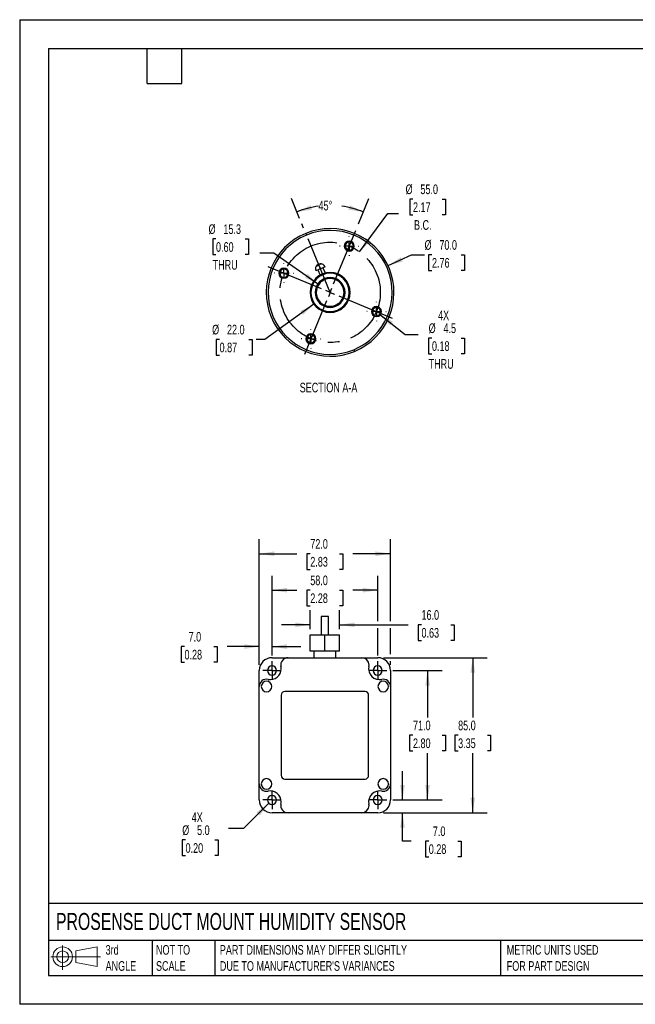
# Model space of a CAD drawing. Header units: millimetres. Extents: x 0 to 699, y 0 to 540.
# Tile 1 of 3: x 0 to 338, y 0 to 540. Entities that reach past the tile are written whole.
import ezdxf

# ---------------------------------------------------------------- set-up
doc = ezdxf.new("R2010")
doc.units = ezdxf.units.MM
doc.header["$LTSCALE"] = 2.5
doc.linetypes.add('CENTERX2', pattern=[20.32, 12.7, -2.54, 2.54, -2.54])
doc.layers.add('CENTER', color=40, linetype='CENTERX2')
doc.layers.add('SLD-DEFPOINTS', color=7, linetype='Continuous')
doc.layers.add('DIMENSIONS', color=140, linetype='Continuous', lineweight=25)
doc.layers.add('TEXT', color=140, linetype='Continuous', lineweight=25)
doc.styles.add('SLDTEXTSTYLE0', font='TXT', dxfattribs={"width": 0.7})
doc.dimstyles.new('SLDDIMSTYLE0', dxfattribs={"dimtxt": 5.39502, "dimasz": 8.255, "dimexe": 0, "dimexo": 0.0625, "dimgap": 1.348755, "dimtad": 0, "dimtih": 1, "dimtoh": 1, "dimdec": 1, "dimrnd": 1e-09, "dimzin": 4, "dimdsep": 46, "dimtxsty": 'SLDTEXTSTYLE0', "dimsah": 1, "dimcen": 0.09, "dimadec": 0, "dimazin": 1, "dimtfac": 1, "dimtdec": 1, "dimtofl": 0, "dimtmove": 0, "dimatfit": 3, "dimfxl": 0, "dimfrac": 2, "dimtolj": 1, "dimtzin": 12, "dimarcsym": 0})
doc.dimstyles.new('SLDDIMSTYLE1', dxfattribs={"dimtxt": 5.39502, "dimasz": 8.255, "dimexe": 0, "dimexo": 0.0625, "dimgap": 1.348755, "dimtad": 0, "dimtih": 1, "dimtoh": 1, "dimdec": 1, "dimrnd": 1e-09, "dimzin": 4, "dimdsep": 46, "dimtxsty": 'SLDTEXTSTYLE0', "dimsah": 1, "dimcen": 0.09, "dimadec": 0, "dimazin": 1, "dimtfac": 1, "dimtdec": 1, "dimtmove": 0, "dimatfit": 0, "dimfxl": 0, "dimfrac": 2, "dimtolj": 1, "dimtzin": 12, "dimarcsym": 0})
doc.dimstyles.new('SLDDIMSTYLE2', dxfattribs={"dimtxt": 5.39502, "dimasz": 8.255, "dimexe": 0, "dimexo": 0.0625, "dimgap": 1.348755, "dimtad": 0, "dimtih": 1, "dimtoh": 1, "dimdec": 1, "dimrnd": 1e-09, "dimzin": 4, "dimdsep": 46, "dimtxsty": 'SLDTEXTSTYLE0', "dimsah": 1, "dimcen": 0, "dimadec": 0, "dimazin": 1, "dimtfac": 1, "dimtdec": 1, "dimtofl": 0, "dimtmove": 0, "dimatfit": 3, "dimfxl": 0, "dimfrac": 2, "dimtolj": 1, "dimtzin": 12, "dimarcsym": 0})
doc.dimstyles.new('SLDDIMSTYLE5', dxfattribs={"dimtxt": 5.39502, "dimasz": 8.255, "dimexe": 0, "dimexo": 0.0625, "dimgap": 1.348755, "dimtad": 0, "dimtih": 1, "dimtoh": 1, "dimdec": 4, "dimlfac": 2.5, "dimzin": 12, "dimdsep": 46, "dimtxsty": 'SLDTEXTSTYLE0', "dimsah": 1, "dimcen": 0.09, "dimadec": 0, "dimazin": 3, "dimtfac": 1, "dimtdec": 0, "dimtofl": 0, "dimtmove": 0, "dimatfit": 3, "dimfxl": 0, "dimfrac": 2, "dimtolj": 1, "dimtzin": 12, "dimarcsym": 0})
doc.dimstyles.new('SLDDIMSTYLE6', dxfattribs={"dimtxt": 5.39502, "dimasz": 8.255, "dimexe": 0, "dimexo": 0.0625, "dimgap": 1.348755, "dimtad": 0, "dimtih": 1, "dimtoh": 1, "dimdec": 1, "dimrnd": 1e-09, "dimzin": 4, "dimdsep": 46, "dimtxsty": 'SLDTEXTSTYLE0', "dimsah": 1, "dimcen": 0, "dimadec": 0, "dimazin": 1, "dimtfac": 1, "dimtdec": 1, "dimtofl": 0, "dimtmove": 0, "dimatfit": 3, "dimfxl": 0, "dimfrac": 2, "dimtolj": 1, "dimtzin": 12, "dimarcsym": 0})
doc.dimstyles.new('SLDDIMSTYLE7', dxfattribs={"dimtxt": 5.39502, "dimasz": 8.255, "dimexe": 0, "dimexo": 0.0625, "dimgap": 1.348755, "dimtad": 0, "dimtih": 1, "dimtoh": 1, "dimdec": 1, "dimrnd": 1e-09, "dimzin": 12, "dimdsep": 46, "dimtxsty": 'SLDTEXTSTYLE0', "dimsah": 1, "dimcen": 0, "dimadec": 0, "dimazin": 3, "dimtfac": 1, "dimtdec": 1, "dimtofl": 0, "dimtmove": 0, "dimatfit": 3, "dimfxl": 0, "dimfrac": 2, "dimtolj": 1, "dimtzin": 12, "dimarcsym": 0})

# ---------------------------------------------------------------- blocks, each defined once
blk = doc.blocks.new('Block11')
at = {"color": 7, "linetype": 'Continuous', "lineweight": 18}
for p, q in [((6.47, 13.28), (6.47, 0)), ((13.7, 10.42), (25.44, 12.58)), ((25.44, 12.58), (25.44, 1.83)), ((0, 7.2), (27.18, 7.2)), ((13.7, 3.99), (13.7, 10.42)), ((13.7, 3.99), (25.44, 1.83))]:
    blk.add_line(p, q, dxfattribs=at)
for radius in [5.38, 3.21]:
    blk.add_circle((6.47, 7.2), radius, dxfattribs=at)
blk = doc.blocks.new('Block12')
at = {"layer": 'SLD-DEFPOINTS'}
blk.add_blockref('Block11', (0, 0), dxfattribs=at)
blk = doc.blocks.new('_D')
at = {"layer": 'DIMENSIONS'}
for p, q in [((131.4, 186.18), (131.4, 254.94)), ((203.4, 209.95), (203.4, 254.94)), ((131.4, 247), (152.07, 247)), ((159.38, 247), (157.57, 247)), ((157.57, 247), (157.57, 238.42)), ((175.41, 247), (177.23, 247)), ((177.23, 247), (177.23, 238.42)), ((203.4, 247), (182.72, 247)), ((157.57, 238.42), (159.38, 238.42)), ((177.23, 238.42), (175.41, 238.42)), ((203.4, 191.91), (203.4, 206.14)), ((203.4, 186.18), (203.4, 188.1))]:
    blk.add_line(p, q, dxfattribs=at)
for points in [[(131.4, 247), (139.65, 245.73), (139.65, 248.27)], [(203.4, 247), (195.14, 248.27), (195.14, 245.73)]]:
    blk.add_solid(points, dxfattribs=at)
at = {"layer": 'DIMENSIONS', "char_height": 5.292, "attachment_point": 1, "style": 'SLDTEXTSTYLE0'}
for s, insert in [('72.0', (159.38, 255.03)), ('2.83', (159.38, 245.25))]:
    blk.add_mtext(s, dxfattribs=dict(at, insert=insert))
blk = doc.blocks.new('_D_1')
at = {"layer": 'DIMENSIONS'}
for p, q in [((199.57, 190.01), (256.42, 190.01)), ((248.48, 190.01), (248.48, 157.29)), ((240.47, 147.51), (238.65, 147.51)), ((238.65, 147.51), (238.65, 138.93)), ((256.5, 147.51), (258.31, 147.51)), ((258.31, 147.51), (258.31, 138.93)), ((238.65, 138.93), (240.47, 138.93)), ((248.48, 105.01), (248.48, 137.72)), ((258.31, 138.93), (256.5, 138.93)), ((199.57, 105.01), (256.42, 105.01))]:
    blk.add_line(p, q, dxfattribs=at)
for points in [[(248.48, 190.01), (247.21, 181.75), (249.75, 181.75)], [(248.48, 105.01), (249.75, 113.26), (247.21, 113.26)]]:
    blk.add_solid(points, dxfattribs=at)
at = {"layer": 'DIMENSIONS', "char_height": 5.292, "attachment_point": 1, "style": 'SLDTEXTSTYLE0'}
for s, insert in [('85.0', (240.47, 155.53)), ('3.35', (240.47, 145.75))]:
    blk.add_mtext(s, dxfattribs=dict(at, insert=insert))
blk = doc.blocks.new('_D_2')
at = {"layer": 'DIMENSIONS'}
for p, q in [((204.61, 183.01), (231.66, 183.01)), ((223.72, 183.01), (223.72, 157.29)), ((215.71, 147.51), (213.89, 147.51)), ((213.89, 147.51), (213.89, 138.93)), ((231.74, 147.51), (233.55, 147.51)), ((233.55, 147.51), (233.55, 138.93)), ((213.89, 138.93), (215.71, 138.93)), ((223.72, 112.01), (223.72, 137.72)), ((233.55, 138.93), (231.74, 138.93)), ((204.61, 112.01), (231.66, 112.01))]:
    blk.add_line(p, q, dxfattribs=at)
for points in [[(223.72, 183.01), (222.45, 174.75), (224.99, 174.75)], [(223.72, 112.01), (224.99, 120.26), (222.45, 120.26)]]:
    blk.add_solid(points, dxfattribs=at)
at = {"layer": 'DIMENSIONS', "char_height": 5.292, "attachment_point": 1, "style": 'SLDTEXTSTYLE0'}
for s, insert in [('71.0', (215.71, 155.53)), ('2.80', (215.71, 145.75))]:
    blk.add_mtext(s, dxfattribs=dict(at, insert=insert))
blk = doc.blocks.new('_D_3')
at = {"layer": 'DIMENSIONS'}
for p, q in [((159.4, 205.68), (159.4, 215.99)), ((175.4, 205.68), (175.4, 215.99)), ((159.4, 208.05), (143.52, 208.05)), ((175.4, 208.05), (213.07, 208.05)), ((220.38, 208.05), (218.57, 208.05)), ((218.57, 208.05), (218.57, 199.47)), ((236.41, 208.05), (238.23, 208.05)), ((238.23, 208.05), (238.23, 199.47)), ((218.57, 199.47), (220.38, 199.47)), ((238.23, 199.47), (236.41, 199.47))]:
    blk.add_line(p, q, dxfattribs=at)
for points in [[(159.4, 208.05), (151.14, 209.32), (151.14, 206.78)], [(175.4, 208.05), (183.65, 206.78), (183.65, 209.32)]]:
    blk.add_solid(points, dxfattribs=at)
at = {"layer": 'DIMENSIONS', "char_height": 5.292, "attachment_point": 1, "style": 'SLDTEXTSTYLE0'}
for s, insert in [('16.0', (220.38, 216.08)), ('0.63', (220.38, 206.29))]:
    blk.add_mtext(s, dxfattribs=dict(at, insert=insert))
blk = doc.blocks.new('_D_4')
at = {"layer": 'DIMENSIONS'}
for p, q in [((138.4, 191.22), (138.4, 234.96)), ((196.4, 209.95), (196.4, 234.96)), ((138.4, 227.02), (152.07, 227.02)), ((159.38, 227.02), (157.57, 227.02)), ((157.57, 227.02), (157.57, 218.44)), ((175.41, 227.02), (177.23, 227.02)), ((177.23, 227.02), (177.23, 218.44)), ((196.4, 227.02), (182.72, 227.02)), ((157.57, 218.44), (159.38, 218.44)), ((177.23, 218.44), (175.41, 218.44)), ((196.4, 191.22), (196.4, 206.14))]:
    blk.add_line(p, q, dxfattribs=at)
for points in [[(138.4, 227.02), (146.65, 225.75), (146.65, 228.29)], [(196.4, 227.02), (188.14, 228.29), (188.14, 225.75)]]:
    blk.add_solid(points, dxfattribs=at)
at = {"layer": 'DIMENSIONS', "char_height": 5.292, "attachment_point": 1, "style": 'SLDTEXTSTYLE0'}
for s, insert in [('58.0', (159.38, 235.05)), ('2.28', (159.38, 225.27))]:
    blk.add_mtext(s, dxfattribs=dict(at, insert=insert))
blk = doc.blocks.new('_D_5')
at = {"layer": 'DIMENSIONS'}
for p, q in [((209.96, 112.01), (209.96, 127.88)), ((204.61, 112.01), (217.89, 112.01)), ((199.57, 105.01), (217.89, 105.01)), ((209.96, 89.47), (209.96, 105.01)), ((214.64, 89.47), (209.96, 89.47)), ((224.37, 89.47), (222.56, 89.47)), ((222.56, 89.47), (222.56, 80.9)), ((240.4, 89.47), (242.21, 89.47)), ((242.21, 89.47), (242.21, 80.9)), ((222.56, 80.9), (224.37, 80.9)), ((242.21, 80.9), (240.4, 80.9))]:
    blk.add_line(p, q, dxfattribs=at)
for points in [[(209.96, 112.01), (211.23, 120.26), (208.69, 120.26)], [(209.96, 105.01), (208.69, 96.75), (211.23, 96.75)]]:
    blk.add_solid(points, dxfattribs=at)
at = {"layer": 'DIMENSIONS', "char_height": 5.292, "attachment_point": 1, "style": 'SLDTEXTSTYLE0'}
for s, insert in [('7.0', (226.61, 97.5)), ('0.28', (224.37, 87.72))]:
    blk.add_mtext(s, dxfattribs=dict(at, insert=insert))
blk = doc.blocks.new('_D_6')
at = {"layer": 'DIMENSIONS'}
for p, q in [((131.4, 186.18), (131.4, 204.03)), ((138.4, 191.22), (138.4, 204.03)), ((90.4, 196.09), (88.59, 196.09)), ((88.59, 196.09), (88.59, 187.51)), ((106.44, 196.09), (108.25, 196.09)), ((108.25, 196.09), (108.25, 187.51)), ((131.4, 196.09), (113.75, 196.09)), ((138.4, 196.09), (154.27, 196.09)), ((88.59, 187.51), (90.4, 187.51)), ((108.25, 187.51), (106.44, 187.51))]:
    blk.add_line(p, q, dxfattribs=at)
for points in [[(131.4, 196.09), (123.14, 197.36), (123.14, 194.82)], [(138.4, 196.09), (146.65, 194.82), (146.65, 197.36)]]:
    blk.add_solid(points, dxfattribs=at)
at = {"layer": 'DIMENSIONS', "char_height": 5.292, "attachment_point": 1, "style": 'SLDTEXTSTYLE0'}
for s, insert in [('7.0', (92.65, 204.12)), ('0.28', (90.4, 194.33))]:
    blk.add_mtext(s, dxfattribs=dict(at, insert=insert))
blk = doc.blocks.new('_D_7')
at = {"layer": 'DIMENSIONS'}
for p, q in [((136.63, 110.24), (122.79, 96.4)), ((122.79, 96.4), (114.61, 96.4)), ((90.98, 90.09), (89.17, 90.09)), ((89.17, 90.09), (89.17, 81.51)), ((107.02, 90.09), (108.83, 90.09)), ((108.83, 90.09), (108.83, 81.51)), ((89.17, 81.51), (90.98, 81.51)), ((108.83, 81.51), (107.02, 81.51))]:
    blk.add_line(p, q, dxfattribs=at)
blk.add_solid([(136.63, 110.24), (129.9, 105.3), (131.69, 103.5)], dxfattribs=at)
at = {"layer": 'DIMENSIONS', "char_height": 5.292, "attachment_point": 1, "style": 'SLDTEXTSTYLE0'}
for s, insert in [('4X', (94.34, 105.17)), ('%%c', (89.16, 98.11)), ('5.0', (97.3, 98.11)), ('0.20', (90.98, 88.33))]:
    blk.add_mtext(s, dxfattribs=dict(at, insert=insert))
blk = doc.blocks.new('SW_CENTERMARKSYMBOL_0')
at = {"layer": 'CENTER', "color": 0}
for p, q in [((-2.54, 0), (-5.04, 0)), ((0, 0), (-2.54, 0)), ((0, 2.54), (0, 5.04)), ((0, 0), (0, 2.54)), ((0, 0), (0, -2.54)), ((0, 0), (2.54, 0)), ((2.54, 0), (5.04, 0)), ((0, -2.54), (0, -5.04))]:
    blk.add_line(p, q, dxfattribs=at)
blk = doc.blocks.new('SW_CENTERMARKSYMBOL_1')
at = {"layer": 'CENTER', "color": 0}
for p, q in [((-2.54, 0), (-5.04, 0)), ((0, 0), (-2.54, 0)), ((0, 2.54), (0, 5.04)), ((0, 0), (0, 2.54)), ((0, 0), (0, -2.54)), ((0, 0), (2.54, 0)), ((2.54, 0), (5.04, 0)), ((0, -2.54), (0, -5.04))]:
    blk.add_line(p, q, dxfattribs=at)
blk = doc.blocks.new('SW_CENTERMARKSYMBOL_2')
at = {"layer": 'CENTER', "color": 0}
for p, q in [((-2.54, 0), (-5.04, 0)), ((0, 0), (-2.54, 0)), ((0, 2.54), (0, 5.04)), ((0, 0), (0, 2.54)), ((0, 0), (0, -2.54)), ((0, 0), (2.54, 0)), ((2.54, 0), (5.04, 0)), ((0, -2.54), (0, -5.04))]:
    blk.add_line(p, q, dxfattribs=at)
blk = doc.blocks.new('SW_CENTERMARKSYMBOL_3')
at = {"layer": 'CENTER', "color": 0}
for p, q in [((-2.54, 0), (-5.04, 0)), ((0, 0), (-2.54, 0)), ((0, 2.54), (0, 5.04)), ((0, 0), (0, 2.54)), ((0, 0), (0, -2.54)), ((0, 0), (2.54, 0)), ((2.54, 0), (5.04, 0)), ((0, -2.54), (0, -5.04))]:
    blk.add_line(p, q, dxfattribs=at)
blk = doc.blocks.new('_D_15')
at = {"layer": 'DIMENSIONS'}
for p, q in [((153.55, 430.83), (149.07, 441.7)), ((185.85, 427.87), (191.56, 441.66))]:
    blk.add_line(p, q, dxfattribs=at)
for start, end in [(97.6562, 112.3944), (67.5, 82.2373)]:
    blk.add_arc((170.27, 390.26), 47.7, start, end, dxfattribs=at)
for points in [[(152.1, 434.36), (160.35, 435.63), (159.59, 438.05)], [(188.52, 434.33), (181.04, 438.03), (180.27, 435.61)]]:
    blk.add_solid(points, dxfattribs=at)
at = {"layer": 'DIMENSIONS', "insert": (163.91, 440.49), "char_height": 5.292, "attachment_point": 1, "style": 'SLDTEXTSTYLE0'}
blk.add_mtext('45°', dxfattribs=at)
blk = doc.blocks.new('_D_16')
at = {"layer": 'DIMENSIONS'}
for p, q in [((215.72, 441.4), (213.91, 441.4)), ((213.91, 441.4), (213.91, 432.83)), ((231.75, 441.4), (233.56, 441.4)), ((233.56, 441.4), (233.56, 432.83)), ((186.47, 412.48), (201.84, 433.57)), ((201.84, 433.57), (207.68, 433.57)), ((213.91, 432.83), (215.72, 432.83)), ((233.56, 432.83), (231.75, 432.83))]:
    blk.add_line(p, q, dxfattribs=at)
blk.add_solid([(186.47, 412.48), (192.36, 418.4), (190.3, 419.9)], dxfattribs=at)
at = {"layer": 'DIMENSIONS', "char_height": 5.292, "attachment_point": 1, "style": 'SLDTEXTSTYLE0'}
for s, insert in [('%%c', (211.65, 449.43)), ('55.0', (219.79, 449.43)), ('2.17', (215.72, 439.65)), ('B.C.', (216.28, 429.87))]:
    blk.add_mtext(s, dxfattribs=dict(at, insert=insert))
blk = doc.blocks.new('_D_17')
at = {"layer": 'DIMENSIONS'}
for p, q in [((202.05, 404.92), (214.96, 410.88)), ((214.96, 410.88), (222.05, 410.88)), ((226.12, 410.88), (224.31, 410.88)), ((224.31, 410.88), (224.31, 402.31)), ((242.15, 410.88), (243.96, 410.88)), ((243.96, 410.88), (243.96, 402.31)), ((224.31, 402.31), (226.12, 402.31)), ((243.96, 402.31), (242.15, 402.31))]:
    blk.add_line(p, q, dxfattribs=at)
blk.add_solid([(202.05, 404.92), (210.08, 407.23), (209.01, 409.54)], dxfattribs=at)
at = {"layer": 'DIMENSIONS', "char_height": 5.292, "attachment_point": 1, "style": 'SLDTEXTSTYLE0'}
for s, insert in [('%%c', (222.05, 418.91)), ('70.0', (230.19, 418.91)), ('2.76', (226.12, 409.13))]:
    blk.add_mtext(s, dxfattribs=dict(at, insert=insert))
blk = doc.blocks.new('_D_18')
at = {"layer": 'DIMENSIONS'}
for p, q in [((161.34, 383.84), (134.43, 364.48)), ((109.63, 364.48), (107.82, 364.48)), ((107.82, 364.48), (107.82, 355.91)), ((125.67, 364.48), (127.48, 364.48)), ((127.48, 364.48), (127.48, 355.91)), ((134.43, 364.48), (129.74, 364.48)), ((107.82, 355.91), (109.63, 355.91)), ((127.48, 355.91), (125.67, 355.91))]:
    blk.add_line(p, q, dxfattribs=at)
blk.add_solid([(161.34, 383.84), (153.9, 380.05), (155.38, 377.99)], dxfattribs=at)
at = {"layer": 'DIMENSIONS', "char_height": 5.292, "attachment_point": 1, "style": 'SLDTEXTSTYLE0'}
for s, insert in [('%%c', (105.56, 372.51)), ('22.0', (113.71, 372.51)), ('0.87', (109.63, 362.73))]:
    blk.add_mtext(s, dxfattribs=dict(at, insert=insert))
blk = doc.blocks.new('_D_19')
at = {"layer": 'DIMENSIONS'}
for p, q in [((107.67, 419.56), (105.86, 419.56)), ((105.86, 419.56), (105.86, 410.98)), ((123.7, 419.56), (125.51, 419.56)), ((125.51, 419.56), (125.51, 410.98)), ((105.86, 410.98), (107.67, 410.98)), ((125.51, 410.98), (123.7, 410.98)), ((139.45, 411.72), (131.74, 411.72)), ((163.97, 394.64), (139.45, 411.72))]:
    blk.add_line(p, q, dxfattribs=at)
blk.add_solid([(163.97, 394.64), (157.93, 400.4), (156.47, 398.32)], dxfattribs=at)
at = {"layer": 'DIMENSIONS', "char_height": 5.292, "attachment_point": 1, "style": 'SLDTEXTSTYLE0'}
for s, insert in [('%%c', (103.6, 427.59)), ('15.3', (111.74, 427.59)), ('0.60', (107.67, 417.8)), ('THRU', (105.82, 408.02))]:
    blk.add_mtext(s, dxfattribs=dict(at, insert=insert))
blk = doc.blocks.new('_D_20')
at = {"layer": 'DIMENSIONS'}
for p, q in [((197.44, 378.34), (211.36, 367.27)), ((211.36, 367.27), (218.53, 367.27)), ((226.12, 365.24), (224.31, 365.24)), ((224.31, 365.24), (224.31, 356.67)), ((242.15, 365.24), (243.96, 365.24)), ((243.96, 365.24), (243.96, 356.67)), ((224.31, 356.67), (226.12, 356.67)), ((243.96, 356.67), (242.15, 356.67))]:
    blk.add_line(p, q, dxfattribs=at)
blk.add_solid([(197.44, 378.34), (203.11, 372.21), (204.69, 374.2)], dxfattribs=at)
at = {"layer": 'DIMENSIONS', "char_height": 5.292, "attachment_point": 1, "style": 'SLDTEXTSTYLE0'}
for s, insert in [('4X', (229.48, 380.33)), ('%%c', (224.29, 373.27)), ('4.5', (232.44, 373.27)), ('0.18', (226.12, 363.49)), ('THRU', (224.27, 353.71))]:
    blk.add_mtext(s, dxfattribs=dict(at, insert=insert))
blk = doc.blocks.new('SW_CENTERMARKSYMBOL_4')
at = {"layer": 'CENTER', "color": 0}
for p, q in [((-5.08, 0), (-5.29, 0)), ((0, 0), (-2.54, 0)), ((0, 5.08), (0, 5.29)), ((0, 0), (0, 2.54)), ((0, 0), (0, -2.54)), ((0, 0), (2.54, 0)), ((5.08, 0), (5.29, 0)), ((0, -5.08), (0, -5.29))]:
    blk.add_line(p, q, dxfattribs=at)
blk = doc.blocks.new('SW_CENTERMARKSYMBOL_5')
at = {"layer": 'CENTER', "color": 0}
for p, q in [((-5.08, 0), (-5.29, 0)), ((0, 0), (-2.54, 0)), ((0, 5.08), (0, 5.29)), ((0, 0), (0, 2.54)), ((0, 0), (0, -2.54)), ((0, 0), (2.54, 0)), ((5.08, 0), (5.29, 0)), ((0, -5.08), (0, -5.29))]:
    blk.add_line(p, q, dxfattribs=at)
blk = doc.blocks.new('SW_CENTERMARKSYMBOL_6')
at = {"layer": 'CENTER', "color": 0}
for p, q in [((-5.08, 0), (-5.29, 0)), ((0, 0), (-2.54, 0)), ((0, 5.08), (0, 5.29)), ((0, 0), (0, 2.54)), ((0, 0), (0, -2.54)), ((0, 0), (2.54, 0)), ((5.08, 0), (5.29, 0)), ((0, -5.08), (0, -5.29))]:
    blk.add_line(p, q, dxfattribs=at)
blk = doc.blocks.new('SW_CENTERMARKSYMBOL_7')
at = {"layer": 'CENTER', "color": 0}
for p, q in [((-5.08, 0), (-5.29, 0)), ((0, 0), (-2.54, 0)), ((0, 5.08), (0, 5.29)), ((0, 0), (0, 2.54)), ((0, 0), (0, -2.54)), ((0, 0), (2.54, 0)), ((5.08, 0), (5.29, 0)), ((0, -5.08), (0, -5.29))]:
    blk.add_line(p, q, dxfattribs=at)
blk = doc.blocks.new('SW_CENTERMARKSYMBOL_8')
at = {"layer": 'CENTER', "color": 0}
for p, q in [((1.94, 4.69), (14.37, 34.68)), ((-4.69, 1.94), (-34.68, 14.37)), ((0, 0), (-2.35, 0.97)), ((0, 0), (-0.97, -2.35)), ((0, 0), (0.97, 2.35)), ((0, 0), (2.35, -0.97)), ((-1.94, -4.69), (-14.37, -34.68)), ((4.69, -1.94), (34.68, -14.37))]:
    blk.add_line(p, q, dxfattribs=at)

msp = doc.modelspace()

# ---------------------------------------------------------------- linework, layer by layer
at = {"color": 7, "linetype": 'Continuous'}
for p, q in [((0.006175, 539.756685), (0.006175, 0.006685)), ((0.006175, 539.756685), (698.506175, 539.756685)), ((698.506175, 0.006685), (0.006175, 0.006685))]:
    msp.add_line(p, q, dxfattribs=at)
for p, q in [((156.862776, 422.588832), (157.245825, 421.665104)), ((179.729846, 418.209453), (179.921371, 417.747589)), ((181.645091, 413.590813), (181.836616, 413.128949)), ((163.147616, 404.876729), (163.784854, 405.129542)), ((163.341707, 405.360069), (163.486263, 405.011081)), ((163.521751, 405.431949), (163.666467, 405.082574)), ((163.953732, 405.578217), (164.941816, 403.19277)), ((164.609552, 405.866183), (164.637367, 405.79903)), ((164.755282, 405.924349), (164.811666, 405.788225)), ((165.236922, 405.705431), (165.563009, 405.83472)), ((143.805257, 403.312343), (143.996782, 402.850479)), ((164.941816, 403.19277), (162.412288, 402.145006)), ((163.555997, 402.618745), (164.738397, 399.76418)), ((167.471344, 404.240535), (164.941816, 403.19277)), ((166.247477, 399.957496), (166.055953, 400.41936)), ((166.327636, 403.766796), (167.514448, 400.901577)), ((145.720502, 398.693703), (145.912027, 398.231839)), ((167.12849, 397.832921), (167.320685, 397.369439)), ((167.320685, 397.369439), (167.32904, 397.349292)), ((167.345997, 397.308399), (167.332382, 397.341231)), ((173.192986, 383.208303), (173.218298, 383.147263)), ((173.218298, 383.147263), (173.410494, 382.683782)), ((174.483031, 380.097343), (174.291506, 380.559207)), ((194.626957, 382.284864), (194.818481, 381.823)), ((196.542202, 377.666224), (196.733726, 377.20436)), ((158.702367, 367.387754), (158.893892, 366.92589)), ((160.617613, 362.769114), (160.809137, 362.30725)), ((183.293158, 358.851599), (183.676207, 357.927871)), ((165.398068, 212.505454), (165.398068, 202.505454)), ((169.398068, 212.505454), (165.398068, 212.505454)), ((169.398068, 202.505454), (169.398068, 212.505454)), ((159.398068, 193.505454), (159.398068, 202.505454)), ((159.398068, 202.505454), (167.398068, 202.505454)), ((167.398068, 193.505454), (167.398068, 202.505454)), ((167.398068, 202.505454), (175.398068, 202.505454)), ((175.398068, 193.505454), (175.398068, 202.505454)), ((138.398068, 190.005454), (147.196027, 190.005454)), ((147.196027, 190.005454), (187.600109, 190.005454)), ((167.398068, 193.505454), (159.398068, 193.505454)), ((161.398068, 193.505454), (161.398068, 190.005454)), ((175.398068, 193.505454), (167.398068, 193.505454)), ((173.398068, 190.005454), (173.398068, 193.505454)), ((187.600109, 190.005454), (196.398068, 190.005454)), ((131.398068, 174.207495), (131.398068, 183.005454)), ((203.398068, 183.005454), (203.398068, 174.207495)), ((131.398068, 120.803413), (131.398068, 174.207495)), ((203.398068, 174.207495), (203.398068, 120.803413)), ((143.398068, 169.505454), (143.398068, 125.505454)), ((189.398068, 171.505454), (145.398068, 171.505454)), ((191.398068, 125.505454), (191.398068, 169.505454)), ((131.398068, 112.005454), (131.398068, 120.803413)), ((145.398068, 123.505454), (189.398068, 123.505454)), ((203.398068, 120.803413), (203.398068, 112.005454)), ((147.196027, 105.005454), (138.398068, 105.005454)), ((187.600109, 105.005454), (147.196027, 105.005454)), ((196.398068, 105.005454), (187.600109, 105.005454))]:
    msp.add_line(p, q)
at = {"flags": 128}
for points in [[(163.195983, 405.301889), (163.243074, 405.32069), (163.341707, 405.360069)], [(163.944425, 405.600686), (163.722525, 405.511942), (163.521751, 405.431949)], [(163.978382, 405.614241), (164.215227, 405.708953), (164.429503, 405.794317)], [(164.755282, 405.924349), (164.708189, 405.905553), (164.609552, 405.866183)], [(165.660385, 396.42432), (166.461103, 396.948584), (167.320685, 397.369439)], [(167.345997, 397.308399), (166.482508, 396.884719), (165.679163, 396.3558)], [(174.85982, 384.160903), (174.056476, 383.631983), (173.192986, 383.208303)], [(173.218298, 383.147263), (174.07788, 383.568119), (174.878598, 384.092383)]]:
    msp.add_lwpolyline(points, dxfattribs=at)
for centre, radius, start, end in [((170.269492, 390.258351), 35, 112.52267359, 292.52267359), ((170.269492, 390.258351), 34, 112.52267359, 292.52267359), ((170.269492, 390.258351), 35, 292.52267359, 112.52267359), ((170.269492, 390.258351), 34, 292.52267359, 112.52267359), ((180.783231, 415.669201), 2.75, 112.52267359, 292.52267359), ((180.783231, 415.669201), 2.25, 112.52267359, 292.52267359), ((180.783231, 415.669201), 2.75, 292.52267359, 112.52267359), ((180.783231, 415.669201), 2.25, 292.52267359, 112.52267359), ((164.941816, 403.19277), 2.737942, 129.74353804, 202.5), ((164.358815, 404.670998), 1.228547, 145.8830684, 170.35987936), ((164.94318, 403.715304), 2.228751, 129.6256943, 134.92314888), ((165.045129, 404.911304), 1.279031, 148.57239722, 170.17568618), ((164.660618, 405.120955), 0.841889, 144.13145559, 147.10247296), ((164.583548, 403.481966), 2.317476, 73.62437818, 93.811332), ((164.90787, 403.615064), 2.314321, 73.55584744, 93.78036539), ((164.941816, 403.19277), 2.737942, 22.5, 93.88412689), ((144.858642, 400.772091), 2.75, 112.52267359, 292.52267359), ((144.858642, 400.772091), 2.25, 112.52267359, 292.52267359), ((144.858642, 400.772091), 2.75, 292.52267359, 112.52267359), ((144.858642, 400.772091), 2.25, 292.52267359, 112.52267359), ((170.269492, 390.258351), 11, 112.52267359, 292.52267359), ((170.269492, 390.258351), 10.5, 112.52267359, 292.52267359), ((170.269492, 390.258351), 11, 292.52267359, 112.52267359), ((170.269492, 390.258351), 10.5, 292.52267359, 112.52267359), ((170.269492, 390.258351), 8.2, 112.52267359, 292.52267359), ((170.269492, 390.258351), 7.698249, 128.26696485, 186.77838232), ((170.269492, 390.258351), 7.632169, 128.07189701, 186.97345016), ((170.269492, 390.258351), 8.2, 292.52267359, 112.52267359), ((170.269492, 390.258351), 7.698249, 68.26696484, 112.52267359), ((170.269492, 390.258351), 7.632169, 68.07189701, 112.52267359), ((170.269492, 390.258351), 7.632169, 8.07189701, 66.97345016), ((170.269492, 390.258351), 7.698249, 8.26696484, 66.77838233), ((169.863125, 390.08984), 8.106434, 13.65235813, 31.39298904), ((170.633402, 390.409257), 7.283664, 12.64082958, 32.40451759), ((170.269492, 390.258351), 7.698249, 188.26696485, 246.77838232), ((170.269492, 390.258351), 7.632169, 188.07189701, 246.97345016), ((170.269492, 390.258351), 7.632169, 308.07189701, 6.97345016), ((170.269492, 390.258351), 7.698249, 308.26696484, 6.77838233), ((170.269492, 390.258351), 7.698249, 248.26696485, 292.52267359), ((170.269492, 390.258351), 7.632169, 248.07189701, 292.52267359), ((195.680341, 379.744612), 2.75, 112.52267359, 292.52267359), ((195.680341, 379.744612), 2.25, 112.52267359, 292.52267359), ((195.680341, 379.744612), 2.75, 292.52267359, 112.52267359), ((195.680341, 379.744612), 2.25, 292.52267359, 112.52267359), ((159.755752, 364.847502), 2.75, 112.52267359, 292.52267359), ((159.755752, 364.847502), 2.75, 292.52267359, 112.52267359), ((159.755752, 364.847502), 2.25, 292.52267359, 112.52267359), ((159.755752, 364.847502), 2.25, 112.52267359, 292.52267359), ((138.398068, 183.005454), 7, 90, 180), ((147.196027, 186.005454), 4, 90, 191.53695903), ((187.600109, 186.005454), 4, 0, 90), ((196.398068, 183.005454), 7, 0, 90), ((138.398068, 183.005454), 2.5, 0, 180), ((137.398068, 184.005454), 6, 258.46304097, 0), ((137.398068, 184.005454), 6, 0, 11.53695903), ((197.398068, 184.005454), 6, 168.46304097, 281.53695903), ((187.600109, 186.005454), 4, 348.46304097, 0), ((196.398068, 183.005454), 2.5, 0, 180), ((135.398068, 174.207495), 4, 78.46304097, 180), ((138.398068, 183.005454), 2.5, 180, 0), ((196.398068, 183.005454), 2.5, 180, 0), ((199.398068, 174.207495), 4, 0, 101.53695903), ((135.398068, 174.205454), 2.9, 0, 180), ((135.398068, 174.205454), 2.9, 180, 0), ((199.398068, 174.205454), 2.9, 0, 180), ((199.398068, 174.205454), 2.9, 180, 0), ((145.398068, 169.505454), 2, 90, 180), ((189.398068, 169.505454), 2, 0, 90), ((145.398068, 125.505454), 2, 180, 270), ((189.398068, 125.505454), 2, 270, 0), ((135.398068, 120.803413), 4, 180, 281.53695903), ((135.398068, 120.805454), 2.9, 0, 180), ((135.398068, 120.805454), 2.9, 180, 0), ((199.398068, 120.805454), 2.9, 0, 180), ((199.398068, 120.805454), 2.9, 180, 0), ((199.398068, 120.803413), 4, 258.46304097, 0), ((138.398068, 112.005454), 2.5, 0, 180), ((137.398068, 111.005454), 6, 0, 101.53695903), ((197.398068, 111.005454), 6, 78.46304097, 191.53695903), ((196.398068, 112.005454), 2.5, 0, 180), ((138.398068, 112.005454), 7, 180, 270), ((138.398068, 112.005454), 2.5, 180, 0), ((147.196027, 109.005454), 4, 168.46304097, 270), ((137.398068, 111.005454), 6, 348.46304097, 0), ((187.600109, 109.005454), 4, 270, 0), ((187.600109, 109.005454), 4, 0, 11.53695903), ((196.398068, 112.005454), 2.5, 180, 0), ((196.398068, 112.005454), 7, 270, 0)]:
    msp.add_arc(centre, radius, start, end)
at = {"layer": 'CENTER'}
msp.add_line((170.269492, 390.258351), (154.762853, 427.890693), dxfattribs=at)
msp.add_circle((170.269492, 390.258351), 27.499829, dxfattribs=at)
at = {"layer": 'TEXT'}
for p, q in [((15.875, 523.875), (682.625, 523.875)), ((15.875, 523.875), (15.875, 15.875)), ((69.85, 504.825), (69.85, 523.875)), ((88.9, 504.825), (88.9, 523.875)), ((69.85, 504.825), (88.9, 504.825)), ((682.625, 55.315269), (15.875, 55.315269)), ((682.625, 34.925), (15.875, 34.925)), ((72.611829, 34.925), (72.611829, 15.875)), ((107.093464, 34.925), (107.093464, 15.875)), ((263.710517, 34.925), (263.710517, 15.875)), ((15.875, 15.875), (682.625, 15.875))]:
    msp.add_line(p, q, dxfattribs=at)

# ---------------------------------------------------------------- block references
at = {"layer": 'CENTER'}
for name, p in [('SW_CENTERMARKSYMBOL_8', (170.269492, 390.258351)), ('SW_CENTERMARKSYMBOL_5', (180.783231, 415.669201)), ('SW_CENTERMARKSYMBOL_4', (144.858642, 400.772091)), ('SW_CENTERMARKSYMBOL_6', (195.680341, 379.744612)), ('SW_CENTERMARKSYMBOL_7', (159.755752, 364.847502)), ('SW_CENTERMARKSYMBOL_0', (138.398068, 183.005454)), ('SW_CENTERMARKSYMBOL_1', (196.398068, 183.005454)), ('SW_CENTERMARKSYMBOL_3', (138.398068, 112.005454)), ('SW_CENTERMARKSYMBOL_2', (196.398068, 112.005454))]:
    msp.add_blockref(name, p, dxfattribs=at)
at = {"layer": 'SLD-DEFPOINTS'}
msp.add_blockref('Block12', (17.094846, 18.884638), dxfattribs=at)

# ---------------------------------------------------------------- texts
at = {"layer": 'TEXT', "linetype": 'CENTERX2', "lineweight": 18, "style": 'SLDTEXTSTYLE0'}
for s, insert, char_height, attachment_point in [('SECTION A-A', (169.403471, 340.741332), 5.29166667, 2), ('PROSENSE DUCT MOUNT HUMIDITY SENSOR', (19.914336, 50.061956), 9.26041667, 1), ('3rd^JANGLE', (47.126077, 32.491428), 5.2916667, 1), ('NOT TO^JSCALE', (74.766803, 32.491428), 5.29166667, 1), ("PART DIMENSIONS MAY DIFFER SLIGHTLY ^JDUE TO MANUFACTURER'S VARIANCES", (109.781336, 32.491429), 5.29166667, 1), ('METRIC UNITS USED ^JFOR PART DESIGN', (267.134014, 32.491429), 5.29166667, 1)]:
    msp.add_mtext(s, dxfattribs=dict(at, insert=insert, char_height=char_height, attachment_point=attachment_point))

# ---------------------------------------------------------------- dimensions: what is measured, and where the dimension line sits
at = {"layer": 'DIMENSIONS'}
for p1, p2, text, dimstyle, picture, middle in [((154.070587, 368.035928), (186.468396, 412.480775), '<>\\PB.C.', 'SLDDIMSTYLE2', '_D_16', (223.73539, 436.357413)), ((176.565506, 385.873701), (163.973477, 394.643002), '<>\\PTHRU', 'SLDDIMSTYLE7', '_D_19', (115.686529, 414.511339)), ((193.919356, 381.145122), (197.441327, 378.344102), '4X\\P<>\\PTHRU', 'SLDDIMSTYLE7', '_D_20', (234.134739, 364.484496)), ((140.165835, 113.773221), (136.630301, 110.237687), '4X\\P<>', 'SLDDIMSTYLE2', '_D_7', (98.999911, 93.613429))]:
    dim = msp.add_diameter_dim_2p(p1=p1, p2=p2, text=text, dimstyle=dimstyle, dxfattribs=at)
    dim.commit()
    dim.dimension.update_dxf_attribs({"geometry": picture, "text_midpoint": middle, "dimtype": 163})
dim = msp.add_angular_dim_2l(base=(182.720879, 436.305008), line1=((184.635428, 424.940789), (155.903556, 355.575914)), line2=((170.269492, 390.258351), (154.762853, 427.890693)), dimstyle='SLDDIMSTYLE5', dxfattribs=at)
dim.commit()
dim.dimension.update_dxf_attribs({"geometry": '_D_15', "text_midpoint": (170.313444, 437.958768), "dimtype": 162})
for p1, p2, picture, middle in [((138.490602, 375.59199), (202.048381, 404.924713), '_D_17', (234.134739, 410.884274)), ((179.199898, 396.6808), (161.339086, 383.835902), '_D_18', (117.65033, 364.484496))]:
    dim = msp.add_diameter_dim_2p(p1=p1, p2=p2, dimstyle='SLDDIMSTYLE6', dxfattribs=at)
    dim.commit()
    dim.dimension.update_dxf_attribs({"geometry": picture, "text_midpoint": middle, "dimtype": 163})
for base, p1, p2, angle, dimstyle, picture, middle in [((203.398068, 246.998614), (131.398068, 183.005454), (203.398068, 183.005454), 0, 'SLDDIMSTYLE0', '_D', (167.398068, 246.998614)), ((175.398068, 208.047979), (159.398068, 202.505454), (175.398068, 202.505454), 0, 'SLDDIMSTYLE1', '_D_3', (228.398093, 208.047979)), ((248.481318, 105.005454), (196.398068, 190.005454), (196.398068, 105.005454), 90, 'SLDDIMSTYLE0', '_D_1', (248.481318, 147.505454)), ((223.721819, 112.005454), (201.438068, 183.005454), (201.438068, 112.005454), 90, 'SLDDIMSTYLE0', '_D_2', (223.721819, 147.505454)), ((209.95696, 105.005454), (201.438068, 112.005454), (196.398068, 105.005454), 90, 'SLDDIMSTYLE1', '_D_5', (209.95696, 89.47053))]:
    dim = msp.add_linear_dim(base=base, p1=p1, p2=p2, angle=angle, dimstyle=dimstyle, dxfattribs=at)
    dim.commit()
    dim.dimension.update_dxf_attribs({"geometry": picture, "text_midpoint": middle, "dimtype": 160})
for base, p2, dimstyle, picture, middle in [((196.398068, 227.018515), (196.398068, 188.045454), 'SLDDIMSTYLE0', '_D_4', (167.398068, 227.018515)), ((131.398068, 196.087799), (131.398068, 183.005454), 'SLDDIMSTYLE1', '_D_6', (98.419273, 196.087799))]:
    dim = msp.add_linear_dim(base=base, p1=(138.398068, 188.045454), p2=p2, dimstyle=dimstyle, dxfattribs=at)
    dim.commit()
    dim.dimension.update_dxf_attribs({"geometry": picture, "text_midpoint": middle, "dimtype": 160})

doc.saveas('drawing.dxf')
